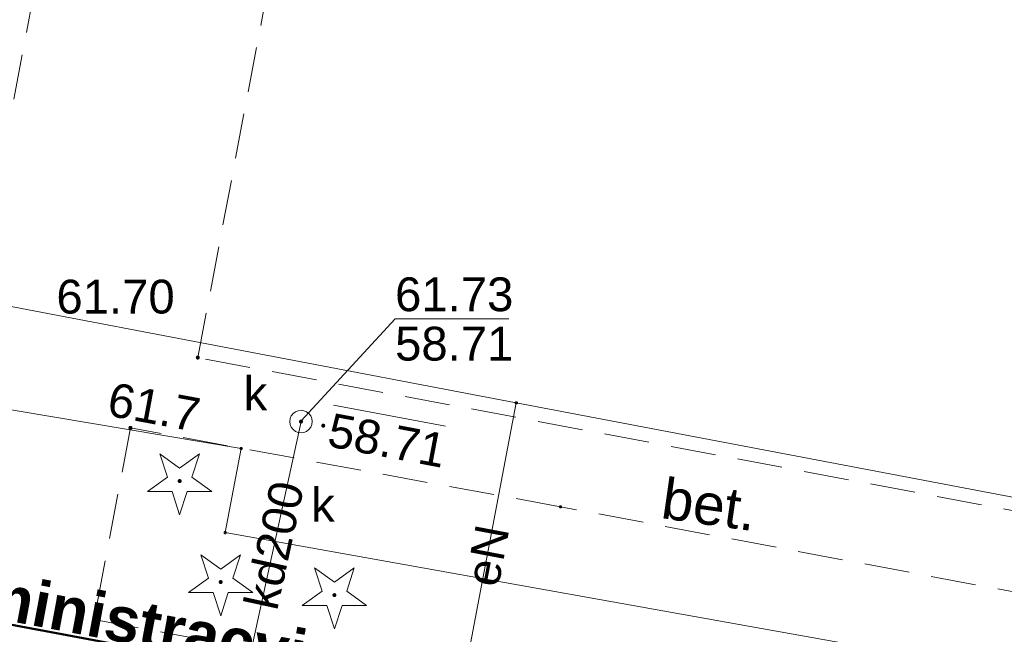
# Model space of a CAD drawing. Header units: millimetres. Extents: x 6421400 to 6424255, y 5791334 to 5793836.
# Tile 41 of 101: x 6422723 to 6422745, y 5792890 to 5792904. Entities that reach past the tile are written whole.
import ezdxf
from ezdxf.enums import TextEntityAlignment as Align

# ---------------------------------------------------------------- set-up
doc = ezdxf.new("R2010")
doc.units = ezdxf.units.MM
doc.linetypes.add('PRZER2-1', pattern=[1.5, 1, -0.5])
doc.layers.get('0').update_dxf_attribs({"color": 252})
for name, color, linetype, lineweight in [('GESBLO', 252, 'Continuous', 18), ('GESBZO', 7, 'Continuous', 35), ('GSLKOC', 252, 'Continuous', 18), ('GSPPRB', 252, 'Continuous', 18), ('GSPRDI', 252, 'Continuous', 18), ('GSSKOD', 252, 'Continuous', 18), ('GTGTXT_O', 252, 'Continuous', 18), ('GULENN', 252, 'Continuous', 18), ('GULENN_O', 252, 'Continuous', 18), ('GULKDP', 252, 'Continuous', 18), ('GULKDP_O', 252, 'Continuous', 18), ('GULWOP', 252, 'Continuous', 18), ('GUPKSD', 252, 'Continuous', 18), ('GUPKSD_O', 252, 'Continuous', 18), ('GUPKWZ', 252, 'Continuous', 13), ('GUPKWZ_O', 252, 'Continuous', 13)]:
    doc.layers.add(name, color=color, linetype=linetype, lineweight=lineweight)
for name, color, linetype in [('GSPWPN', 252, 'Continuous'), ('GSPWPN_O', 252, 'Continuous'), ('GSPWPS', 252, 'Continuous'), ('GSPWPS_O', 252, 'Continuous'), ('GUPKSH', 252, 'Continuous'), ('GUPKSH_O', 252, 'Continuous'), ('xref', 252, 'Continuous')]:
    doc.layers.add(name, color=color, linetype=linetype)
doc.styles.add('Arial', font='arial.ttf')
doc.styles.add('GENERATED_STYLE_6', font='arialbd.ttf')

# ---------------------------------------------------------------- blocks, each defined once
blk = doc.blocks.new('GSPRDI1')
blk.add_hatch(color=0).paths.add_polyline_path([(-0.045, 0), (-0.042798, -0.013906), (-0.036406, -0.02645), (-0.02645, -0.036406), (-0.013906, -0.042798), (0, -0.045), (0.013906, -0.042798), (0.02645, -0.036406), (0.036406, -0.02645), (0.042798, -0.013906), (0.045, 0), (0.042798, 0.013906), (0.036406, 0.02645), (0.02645, 0.036406), (0.013906, 0.042798), (0, 0.045), (-0.013906, 0.042798), (-0.02645, 0.036406), (-0.036406, 0.02645), (-0.042798, 0.013906)])
at = {"color": 0}
blk.add_lwpolyline([(0.088531, -0.272471), (-0.231778, -0.713338), (-0.231778, -0.168396), (-0.750048, 0), (-0.231778, 0.168396), (-0.231778, 0.713338), (0.088531, 0.272471), (0.606801, 0.440867), (0.286493, 0), (0.606801, -0.440867)], close=True, dxfattribs=at)
blk = doc.blocks.new('GSPWPN1')
blk.add_hatch(color=0).paths.add_polyline_path([(0, 0.045), (-0.011647, 0.043467), (-0.0225, 0.038971), (-0.03182, 0.03182), (-0.038971, 0.0225), (-0.043467, 0.011647), (-0.045, 0), (-0.043467, -0.011647), (-0.038971, -0.0225), (-0.03182, -0.03182), (-0.0225, -0.038971), (-0.011647, -0.043467), (0, -0.045), (0.011647, -0.043467), (0.0225, -0.038971), (0.03182, -0.03182), (0.038971, -0.0225), (0.043467, -0.011647), (0.045, 0), (0.043467, 0.011647), (0.038971, 0.0225), (0.03182, 0.03182), (0.0225, 0.038971), (0.011647, 0.043467)])
blk = doc.blocks.new('GSPWPS1')
blk.add_hatch(color=0).paths.add_polyline_path([(0, 0.045), (-0.011647, 0.043467), (-0.0225, 0.038971), (-0.03182, 0.03182), (-0.038971, 0.0225), (-0.043467, 0.011647), (-0.045, 0), (-0.043467, -0.011647), (-0.038971, -0.0225), (-0.03182, -0.03182), (-0.0225, -0.038971), (-0.011647, -0.043467), (0, -0.045), (0.011647, -0.043467), (0.0225, -0.038971), (0.03182, -0.03182), (0.038971, -0.0225), (0.043467, -0.011647), (0.045, 0), (0.043467, 0.011647), (0.038971, 0.0225), (0.03182, 0.03182), (0.0225, 0.038971), (0.011647, 0.043467)])
blk = doc.blocks.new('GUPKSH1')
blk.add_hatch(color=0).paths.add_polyline_path([(0, 0.045), (-0.011647, 0.043467), (-0.0225, 0.038971), (-0.03182, 0.03182), (-0.038971, 0.0225), (-0.043467, 0.011647), (-0.045, 0), (-0.043467, -0.011647), (-0.038971, -0.0225), (-0.03182, -0.03182), (-0.0225, -0.038971), (-0.011647, -0.043467), (0, -0.045), (0.011647, -0.043467), (0.0225, -0.038971), (0.03182, -0.03182), (0.038971, -0.0225), (0.043467, -0.011647), (0.045, 0), (0.043467, 0.011647), (0.038971, 0.0225), (0.03182, 0.03182), (0.0225, 0.038971), (0.011647, 0.043467)])
blk = doc.blocks.new('GUPKSD1_1')
at = {"color": 0}
blk.add_lwpolyline([(0.25, 0), (0.241481, -0.064705), (0.216506, -0.125), (0.176777, -0.176777), (0.125, -0.216506), (0.064705, -0.241481), (0, -0.25), (-0.064705, -0.241481), (-0.125, -0.216506), (-0.176777, -0.176777), (-0.216506, -0.125), (-0.241481, -0.064705), (-0.25, 0), (-0.241481, 0.064705), (-0.216506, 0.125), (-0.176777, 0.176777), (-0.125, 0.216506), (-0.064705, 0.241481), (0, 0.25), (0.064705, 0.241481), (0.125, 0.216506), (0.176777, 0.176777), (0.216506, 0.125), (0.241481, 0.064705)], close=True, dxfattribs=at)
blk = doc.blocks.new('GUPKWZ1_1')
at = {"color": 0}
blk.add_lwpolyline([(0.25, 0), (0.241481, -0.064705), (0.216506, -0.125), (0.176777, -0.176777), (0.125, -0.216506), (0.064705, -0.241481), (0, -0.25), (-0.064705, -0.241481), (-0.125, -0.216506), (-0.176777, -0.176777), (-0.216506, -0.125), (-0.241481, -0.064705), (-0.25, 0), (-0.241481, 0.064705), (-0.216506, 0.125), (-0.176777, 0.176777), (-0.125, 0.216506), (-0.064705, 0.241481), (0, 0.25), (0.064705, 0.241481), (0.125, 0.216506), (0.176777, 0.176777), (0.216506, 0.125), (0.241481, 0.064705)], close=True, dxfattribs=at)
blk = doc.blocks.new('GSPPRB0')
at = {"color": 0, "lineweight": 18}
blk.add_lwpolyline([(-0.007955, 0.0225), (0.007955, 0.0225), (0.0225, 0.007955), (0.0225, -0.007955), (0.007955, -0.0225), (-0.007955, -0.0225), (-0.0225, -0.007955), (-0.0225, 0.007955)], close=True, dxfattribs=at)
blk = doc.blocks.new('G$CC51CC4AD')
at = {"layer": 'GESBLO', "linetype": 'Continuous', "lineweight": 18, "elevation": 10.26}
blk.add_lwpolyline([(6422678.9, 5792898.36), (6422696.602, 5792895.043), (6422703.138, 5792893.818), (6422775.16, 5792880.32)], dxfattribs=at)
at = {"layer": 'GESBZO', "linetype": 'Continuous', "lineweight": 50, "elevation": 10.26}
blk.add_lwpolyline([(6422678.9, 5792898.36), (6422696.602, 5792895.043), (6422697.466, 5792899.652), (6422704.002, 5792898.427), (6422703.138, 5792893.818), (6422775.16, 5792880.32)], dxfattribs=at)
at = {"layer": 'GSLKOC', "linetype": 'PRZER2-1', "lineweight": 18, "elevation": 10.18}
blk.add_lwpolyline([(6422765.19, 5792887.09), (6422757.7, 5792888.48), (6422735.23, 5792892.7), (6422725.7, 5792894.45), (6422724.89, 5792890.2), (6422733.88, 5792888.53), (6422764.38, 5792882.77), (6422764.51, 5792883.65)], dxfattribs=at)
at = {"layer": 'GSSKOD', "linetype": 'PRZER2-1', "lineweight": 18, "elevation": 10.18}
for points in [[(6422720.75164947, 5792920.10506687), (6422717.20655078, 5792901.32380493), (6422722.83911917, 5792900.27034132), (6422726.36421812, 5792919.05196899)], [(6422727.19252591, 5792896.00924343), (6422731.47887931, 5792918.66820632), (6422785.5, 5792908.44), (6422801.21, 5792905.47), (6422800.53, 5792900.94), (6422797.63342315, 5792882.77532531)]]:
    blk.add_lwpolyline(points, close=True, dxfattribs=at)
at = {"layer": 'GULENN', "linetype": 'Continuous', "lineweight": 18, "elevation": 10.18}
for points in [[(6422689.24525272, 5792903.58822352), (6422695.25310257, 5792902.44295945), (6422707.92830835, 5792900.02671101), (6422710.28300099, 5792899.57784079), (6422722.46409514, 5792897.25578384), (6422734.25225077, 5792895.00863195), (6422750.53570156, 5792891.90455118), (6422777.1822191, 5792887.22600412), (6422798.13985285, 5792883.72525639)], [(6422732.95985182, 5792888.22893894), (6422734.25225077, 5792895.00863195)]]:
    blk.add_lwpolyline(points, dxfattribs=at)
at = {"layer": 'GULKDP', "linetype": 'Continuous', "lineweight": 18, "elevation": 10.18}
blk.add_lwpolyline([(6422729.48, 5792894.59), (6422728.28812831, 5792889.1044898)], dxfattribs=at)
at = {"layer": 'GULWOP', "linetype": 'Continuous', "lineweight": 18, "elevation": 10.18}
blk.add_lwpolyline([(6422703.93423774, 5792898.06552287), (6422728.15315941, 5792893.9928335), (6422727.80006922, 5792892.12594923), (6422746.99, 5792888.69), (6422780.21188342, 5792882.25869971), (6422778.39159148, 5792873.7422129)], dxfattribs=at)
at = {"layer": 'GUPKSH_O', "linetype": 'Continuous', "lineweight": 13, "elevation": 10.8, "flags": 128}
for points in [[(6422729.48331782, 5792894.60449587), (6422731.56495588, 5792896.86591176), (6422734.084955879, 5792896.86591165)], [(6422730.202679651, 5792894.955617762), (6422732.679042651, 5792894.488684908)]]:
    blk.add_lwpolyline(points, dxfattribs=at)
at = {"layer": 'GSPPRB', "linetype": 'Continuous', "lineweight": 18, "rotation": 90}
for p in [(6422727.19252591, 5792896.00924343, 10.28), (6422734.25225077, 5792895.00863195, 10.28), (6422728.15315941, 5792893.9928335, 10.28), (6422735.23, 5792892.7, 10.28), (6422727.80006922, 5792892.12594923, 10.28)]:
    blk.add_blockref('GSPPRB0', p, dxfattribs=at)
at = {"layer": 'GSPRDI', "linetype": 'Continuous', "lineweight": 18, "rotation": 90}
for p in [(6422726.79, 5792893.27, 10.12), (6422727.7, 5792891.03, 10.12), (6422730.22, 5792890.74, 10.12)]:
    blk.add_blockref('GSPRDI1', p, dxfattribs=at)
at = {"layer": 'GSPWPN', "linetype": 'Continuous', "lineweight": 5, "rotation": 90}
for p in [(6422725.7, 5792894.45, 10.2), (6422724.89, 5792890.2, 10.2)]:
    blk.add_blockref('GSPWPN1', p, dxfattribs=at)
at = {"layer": 'GSPWPS', "linetype": 'Continuous', "lineweight": 5, "rotation": 90}
blk.add_blockref('GSPWPS1', (6422727.19252591, 5792896.00924343, 10.2), dxfattribs=at)
at = {"layer": 'GUPKSD', "linetype": 'Continuous', "lineweight": 18, "rotation": 90}
blk.add_blockref('GUPKSD1_1', (6422729.48, 5792894.59, 10.24), dxfattribs=at)
at = {"layer": 'GUPKSH', "linetype": 'Continuous', "lineweight": 5, "rotation": 90}
for p in [(6422729.48, 5792894.59, 10.24), (6422729.97168962, 5792894.49944806, 10.24)]:
    blk.add_blockref('GUPKSH1', p, dxfattribs=at)
at = {"layer": 'GUPKWZ', "linetype": 'Continuous', "lineweight": 13, "rotation": 90}
blk.add_blockref('GUPKWZ1_1', (6422729.48, 5792894.59, 10.25), dxfattribs=at)
at = {"layer": 'GSPWPN_O', "linetype": 'Continuous', "lineweight": 0, "style": 'Arial'}
blk.add_text('61.7', height=0.75, rotation=349.5033081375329, dxfattribs=at).set_placement((6422725.15215999, 5792894.72983869, 10.8))
at = {"layer": 'GSPWPS_O', "linetype": 'Continuous', "lineweight": 0, "style": 'Arial'}
blk.add_text('61.70', height=0.75, rotation=359.9999974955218, dxfattribs=at).set_placement((6422724.05853027, 5792896.98680959, 10.8))
at = {"layer": 'GTGTXT_O', "linetype": 'Continuous', "lineweight": 0, "style": 'Arial'}
blk.add_text('bet.', height=0.900000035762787, rotation=351.913948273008, dxfattribs=at).set_placement((6422737.43055755, 5792892.4531211, 10.8))
at = {"layer": 'GULENN_O', "linetype": 'Continuous', "lineweight": 0, "style": 'Arial'}
blk.add_text('eN', height=0.75, rotation=79.20731158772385, dxfattribs=at).set_placement((6422733.974417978, 5792891.548564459, 10.8), align=Align.CENTER)
at = {"layer": 'GULKDP_O', "linetype": 'Continuous', "lineweight": 0, "style": 'Arial'}
blk.add_text('kd200', height=0.75, rotation=77.74151798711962, dxfattribs=at).set_placement((6422729.250514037, 5792891.767624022, 10.8), align=Align.CENTER)
at = {"layer": 'GUPKSD_O', "linetype": 'Continuous', "lineweight": 0, "style": 'Arial'}
blk.add_text('k', height=0.75, rotation=359.9999974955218, dxfattribs=at).set_placement((6422730.22705455, 5792892.36993204, 10.8), align=Align.RIGHT)
at = {"layer": 'GUPKSH_O', "linetype": 'Continuous', "lineweight": 0, "style": 'Arial'}
for s, rotation, p in [('61.73', 359.9999974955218, (6422731.564955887, 5792897.038411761, 10.8)), ('58.71', 359.9999974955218, (6422731.56495584, 5792895.943411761, 10.8)), ('58.71', 349.3219119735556, (6422730.031748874, 5792894.049092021, 10.8))]:
    blk.add_text(s, height=0.75, rotation=rotation, dxfattribs=at).set_placement(p)
at = {"layer": 'GUPKWZ_O', "linetype": 'Continuous', "lineweight": 0, "style": 'Arial'}
blk.add_text('k', height=0.75, rotation=359.9999974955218, dxfattribs=at).set_placement((6422728.73, 5792894.84, 10.8), align=Align.RIGHT)
blk = doc.blocks.new('-1')
at = {"linetype": 'Continuous', "lineweight": 18, "insert": (178596.7532555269, 37882.9317337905), "char_height": 1000, "width": 25407.987929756, "attachment_point": 5, "style": 'GENERATED_STYLE_6'}
blk.add_mtext('{Dz. Administracyjno Techniczny}', dxfattribs=at)

msp = doc.modelspace()

# ---------------------------------------------------------------- block references
at = {"layer": 'xref'}
msp.add_blockref('G$CC51CC4AD', (0, 0), dxfattribs=at)
at = {"layer": 'xref', "color": 0, "linetype": 'ByBlock', "xscale": 0.001, "yscale": 0.001, "zscale": 0.001, "rotation": 349.3895369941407}
msp.add_blockref('-1', (6422546.043022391, 5792885.12966071, 10.26), dxfattribs=at)

doc.saveas('drawing.dxf')
